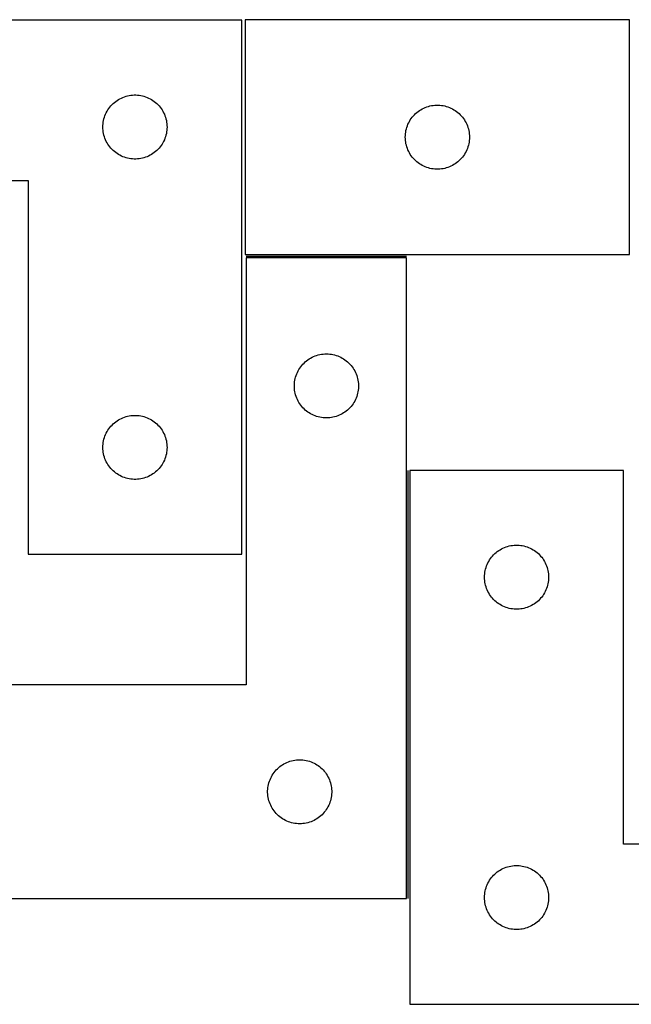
# Model space of a CAD drawing. Header units: millimetres. Extents: x 7 to 1493, y 7 to 469.
# Tile 2 of 5: x 363 to 649, y 7 to 469. Entities that reach past the tile are written whole.
import ezdxf

# ---------------------------------------------------------------- set-up
doc = ezdxf.new("R2010")
doc.units = ezdxf.units.MM
doc.layers.add('COMMON', color=5, linetype='CONTINUOUS', true_color=0x0000ff)
doc.layers.add('CUT', color=7, linetype='CONTINUOUS', true_color=0x000000)

msp = doc.modelspace()

# ---------------------------------------------------------------- linework, layer by layer
at = {"layer": 'COMMON'}
for p, q in [((468.920135, 357.75833), (543.920135, 357.75833)), ((544.670136, 57.00833), (544.670136, 257.480011))]:
    msp.add_line(p, q, dxfattribs=at)
at = {"layer": 'CUT'}
for p, q in [((466.820644, 468.252721), (166.820644, 468.252721)), ((466.820644, 218.252721), (466.820644, 468.252721)), ((648.343476, 468.508331), (468.343476, 468.508331)), ((468.343476, 468.508331), (468.343476, 358.508331)), ((648.343476, 358.508331), (648.343476, 468.508331)), ((406.078361, 428.721883), (406.631544, 429.261002)), ((406.631544, 429.261002), (407.211746, 429.770928)), ((407.211746, 429.770928), (407.81743, 430.25031)), ((407.81743, 430.25031), (408.446988, 430.697876)), ((408.446988, 430.697876), (409.098752, 431.112441)), ((409.098752, 431.112441), (409.770993, 431.492903)), ((409.770993, 431.492903), (410.461928, 431.838255)), ((410.461928, 431.838255), (411.169725, 432.147581)), ((411.169725, 432.147581), (411.892508, 432.42006)), ((411.892508, 432.42006), (412.628359, 432.654969)), ((412.628359, 432.654969), (413.375328, 432.851687)), ((413.375328, 432.851687), (414.131432, 433.00969)), ((414.131432, 433.00969), (414.894668, 433.128561)), ((414.894668, 433.128561), (415.663012, 433.207984)), ((415.663012, 433.207984), (416.434425, 433.247748)), ((416.434425, 433.247748), (417.206862, 433.247748)), ((417.206862, 433.247748), (417.978276, 433.207984)), ((417.978276, 433.207984), (418.746619, 433.128561)), ((418.746619, 433.128561), (419.509855, 433.00969)), ((419.509855, 433.00969), (420.26596, 432.851687)), ((420.26596, 432.851687), (421.012928, 432.654969)), ((421.012928, 432.654969), (421.748779, 432.42006)), ((421.748779, 432.42006), (422.471562, 432.147581)), ((422.471562, 432.147581), (423.17936, 431.838255)), ((423.17936, 431.838255), (423.870295, 431.492903)), ((423.870295, 431.492903), (424.542536, 431.112441)), ((424.542536, 431.112441), (425.1943, 430.697876)), ((425.1943, 430.697876), (425.823858, 430.25031)), ((425.823858, 430.25031), (426.429541, 429.770928)), ((426.429541, 429.770928), (427.009744, 429.261002)), ((427.009744, 429.261002), (427.562927, 428.721883)), ((402.784891, 423.544002), (403.07589, 424.25953)), ((403.07589, 424.25953), (403.403338, 424.959128)), ((403.403338, 424.959128), (403.766365, 425.640942)), ((403.766365, 425.640942), (404.16401, 426.303164)), ((404.16401, 426.303164), (404.595219, 426.944038)), ((404.595219, 426.944038), (405.058847, 427.561863)), ((405.058847, 427.561863), (405.553665, 428.155003)), ((405.553665, 428.155003), (406.078361, 428.721883)), ((427.562927, 428.721883), (428.087623, 428.155003)), ((428.087623, 428.155003), (428.582441, 427.561863)), ((428.582441, 427.561863), (429.046069, 426.944038)), ((429.046069, 426.944038), (429.477277, 426.303164)), ((429.477277, 426.303164), (429.874922, 425.640942)), ((429.874922, 425.640942), (430.23795, 424.959128)), ((430.23795, 424.959128), (430.565397, 424.25953)), ((430.565397, 424.25953), (430.856396, 423.544002)), ((547.601193, 423.977493), (548.154376, 424.516611)), ((548.154376, 424.516611), (548.734578, 425.026537)), ((548.734578, 425.026537), (549.340261, 425.505919)), ((549.340261, 425.505919), (549.96982, 425.953486)), ((549.96982, 425.953486), (550.621584, 426.36805)), ((550.621584, 426.36805), (551.293824, 426.748513)), ((551.293824, 426.748513), (551.98476, 427.093865)), ((551.98476, 427.093865), (552.692557, 427.40319)), ((552.692557, 427.40319), (553.41534, 427.675669)), ((553.41534, 427.675669), (554.151191, 427.910579)), ((554.151191, 427.910579), (554.898159, 428.107296)), ((554.898159, 428.107296), (555.654264, 428.2653)), ((555.654264, 428.2653), (556.4175, 428.384171)), ((556.4175, 428.384171), (557.185844, 428.463594)), ((557.185844, 428.463594), (557.957257, 428.503358)), ((557.957257, 428.503358), (558.729694, 428.503358)), ((558.729694, 428.503358), (559.501108, 428.463594)), ((559.501108, 428.463594), (560.269451, 428.384171)), ((560.269451, 428.384171), (561.032687, 428.2653)), ((561.032687, 428.2653), (561.788792, 428.107296)), ((561.788792, 428.107296), (562.53576, 427.910579)), ((562.53576, 427.910579), (563.271611, 427.675669)), ((563.271611, 427.675669), (563.994394, 427.40319)), ((563.994394, 427.40319), (564.702191, 427.093865)), ((564.702191, 427.093865), (565.393127, 426.748513)), ((565.393127, 426.748513), (566.065368, 426.36805)), ((566.065368, 426.36805), (566.717131, 425.953486)), ((566.717131, 425.953486), (567.34669, 425.505919)), ((567.34669, 425.505919), (567.952373, 425.026537)), ((567.952373, 425.026537), (568.532576, 424.516611)), ((568.532576, 424.516611), (569.085758, 423.977493)), ((401.840532, 419.024902), (401.900146, 419.795036)), ((401.900146, 419.795036), (401.999325, 420.56108)), ((401.999325, 420.56108), (402.137808, 421.321002)), ((402.137808, 421.321002), (402.315228, 422.072788)), ((402.315228, 422.072788), (402.531113, 422.814444)), ((402.531113, 422.814444), (402.784891, 423.544002)), ((430.856396, 423.544002), (431.110174, 422.814444)), ((431.110174, 422.814444), (431.32606, 422.072788)), ((431.32606, 422.072788), (431.503479, 421.321002)), ((431.503479, 421.321002), (431.641962, 420.56108)), ((431.641962, 420.56108), (431.741142, 419.795036)), ((431.741142, 419.795036), (431.800755, 419.024902)), ((544.598722, 419.515139), (544.926169, 420.214738)), ((544.926169, 420.214738), (545.289197, 420.896552)), ((545.289197, 420.896552), (545.686842, 421.558774)), ((545.686842, 421.558774), (546.118051, 422.199647)), ((546.118051, 422.199647), (546.581678, 422.817473)), ((546.581678, 422.817473), (547.076497, 423.410612)), ((547.076497, 423.410612), (547.601193, 423.977493)), ((569.085758, 423.977493), (569.610455, 423.410612)), ((569.610455, 423.410612), (570.105273, 422.817473)), ((570.105273, 422.817473), (570.568901, 422.199647)), ((570.568901, 422.199647), (571.000109, 421.558774)), ((571.000109, 421.558774), (571.397754, 420.896552)), ((571.397754, 420.896552), (571.760782, 420.214738)), ((571.760782, 420.214738), (572.088229, 419.515139)), ((401.820644, 418.252721), (401.840532, 419.024902)), ((401.840532, 417.48054), (401.820644, 418.252721)), ((401.900146, 416.710406), (401.840532, 417.48054)), ((401.999325, 415.944362), (401.900146, 416.710406)), ((402.137808, 415.18444), (401.999325, 415.944362)), ((402.315228, 414.432654), (402.137808, 415.18444)), ((431.503479, 415.18444), (431.32606, 414.432654)), ((431.641962, 415.944362), (431.503479, 415.18444)), ((431.741142, 416.710406), (431.641962, 415.944362)), ((431.800755, 417.48054), (431.741142, 416.710406)), ((431.800755, 419.024902), (431.820644, 418.252721)), ((431.820644, 418.252721), (431.800755, 417.48054)), ((543.363364, 414.280512), (543.422977, 415.050646)), ((543.422977, 415.050646), (543.522157, 415.816689)), ((543.522157, 415.816689), (543.66064, 416.576612)), ((543.66064, 416.576612), (543.83806, 417.328397)), ((543.83806, 417.328397), (544.053945, 418.070053)), ((544.053945, 418.070053), (544.307723, 418.799612)), ((544.307723, 418.799612), (544.598722, 419.515139)), ((572.088229, 419.515139), (572.379228, 418.799612)), ((572.379228, 418.799612), (572.633006, 418.070053)), ((572.633006, 418.070053), (572.848891, 417.328397)), ((572.848891, 417.328397), (573.026311, 416.576612)), ((573.026311, 416.576612), (573.164794, 415.816689)), ((573.164794, 415.816689), (573.263974, 415.050646)), ((573.263974, 415.050646), (573.323587, 414.280512)), ((402.531113, 413.690999), (402.315228, 414.432654)), ((402.784891, 412.96144), (402.531113, 413.690999)), ((403.07589, 412.245913), (402.784891, 412.96144)), ((403.403338, 411.546314), (403.07589, 412.245913)), ((403.766365, 410.8645), (403.403338, 411.546314)), ((404.16401, 410.202278), (403.766365, 410.8645)), ((429.874922, 410.8645), (429.477277, 410.202278)), ((430.23795, 411.546314), (429.874922, 410.8645)), ((430.565397, 412.245913), (430.23795, 411.546314)), ((430.856396, 412.96144), (430.565397, 412.245913)), ((431.110174, 413.690999), (430.856396, 412.96144)), ((431.32606, 414.432654), (431.110174, 413.690999)), ((543.343476, 413.508331), (543.363364, 414.280512)), ((543.363364, 412.736149), (543.343476, 413.508331)), ((543.422977, 411.966016), (543.363364, 412.736149)), ((543.522157, 411.199972), (543.422977, 411.966016)), ((543.66064, 410.44005), (543.522157, 411.199972)), ((543.83806, 409.688264), (543.66064, 410.44005)), ((573.026311, 410.44005), (572.848891, 409.688264)), ((573.164794, 411.199972), (573.026311, 410.44005)), ((573.263974, 411.966016), (573.164794, 411.199972)), ((573.323587, 412.736149), (573.263974, 411.966016)), ((573.323587, 414.280512), (573.343476, 413.508331)), ((573.343476, 413.508331), (573.323587, 412.736149)), ((404.595219, 409.561405), (404.16401, 410.202278)), ((405.058847, 408.943579), (404.595219, 409.561405)), ((405.553665, 408.350439), (405.058847, 408.943579)), ((406.078361, 407.783559), (405.553665, 408.350439)), ((406.631544, 407.244441), (406.078361, 407.783559)), ((407.211746, 406.734514), (406.631544, 407.244441)), ((407.81743, 406.255132), (407.211746, 406.734514)), ((408.446988, 405.807566), (407.81743, 406.255132)), ((409.098752, 405.393002), (408.446988, 405.807566)), ((425.1943, 405.807566), (424.542536, 405.393002)), ((425.823858, 406.255132), (425.1943, 405.807566)), ((426.429541, 406.734514), (425.823858, 406.255132)), ((427.009744, 407.244441), (426.429541, 406.734514)), ((427.562927, 407.783559), (427.009744, 407.244441)), ((428.087623, 408.350439), (427.562927, 407.783559)), ((428.582441, 408.943579), (428.087623, 408.350439)), ((429.046069, 409.561405), (428.582441, 408.943579)), ((429.477277, 410.202278), (429.046069, 409.561405)), ((544.053945, 408.946608), (543.83806, 409.688264)), ((544.307723, 408.217049), (544.053945, 408.946608)), ((544.598722, 407.501522), (544.307723, 408.217049)), ((544.926169, 406.801924), (544.598722, 407.501522)), ((545.289197, 406.12011), (544.926169, 406.801924)), ((545.686842, 405.457888), (545.289197, 406.12011)), ((571.397754, 406.12011), (571.000109, 405.457888)), ((571.760782, 406.801924), (571.397754, 406.12011)), ((572.088229, 407.501522), (571.760782, 406.801924)), ((572.379228, 408.217049), (572.088229, 407.501522)), ((572.633006, 408.946608), (572.379228, 408.217049)), ((572.848891, 409.688264), (572.633006, 408.946608)), ((409.770993, 405.012539), (409.098752, 405.393002)), ((410.461928, 404.667187), (409.770993, 405.012539)), ((411.169725, 404.357862), (410.461928, 404.667187)), ((411.892508, 404.085383), (411.169725, 404.357862)), ((412.628359, 403.850473), (411.892508, 404.085383)), ((413.375328, 403.653756), (412.628359, 403.850473)), ((414.131432, 403.495752), (413.375328, 403.653756)), ((414.894668, 403.376881), (414.131432, 403.495752)), ((415.663012, 403.297458), (414.894668, 403.376881)), ((416.434425, 403.257694), (415.663012, 403.297458)), ((417.206862, 403.257694), (416.434425, 403.257694)), ((417.978276, 403.297458), (417.206862, 403.257694)), ((418.746619, 403.376881), (417.978276, 403.297458)), ((419.509855, 403.495752), (418.746619, 403.376881)), ((420.26596, 403.653756), (419.509855, 403.495752)), ((421.012928, 403.850473), (420.26596, 403.653756)), ((421.748779, 404.085383), (421.012928, 403.850473)), ((422.471562, 404.357862), (421.748779, 404.085383)), ((423.17936, 404.667187), (422.471562, 404.357862)), ((423.870295, 405.012539), (423.17936, 404.667187)), ((424.542536, 405.393002), (423.870295, 405.012539)), ((546.118051, 404.817014), (545.686842, 405.457888)), ((546.581678, 404.199188), (546.118051, 404.817014)), ((547.076497, 403.606049), (546.581678, 404.199188)), ((547.601193, 403.039168), (547.076497, 403.606049)), ((548.154376, 402.50005), (547.601193, 403.039168)), ((548.734578, 401.990124), (548.154376, 402.50005)), ((549.340261, 401.510742), (548.734578, 401.990124)), ((549.96982, 401.063175), (549.340261, 401.510742)), ((567.34669, 401.510742), (566.717131, 401.063175)), ((567.952373, 401.990124), (567.34669, 401.510742)), ((568.532576, 402.50005), (567.952373, 401.990124)), ((569.085758, 403.039168), (568.532576, 402.50005)), ((569.610455, 403.606049), (569.085758, 403.039168)), ((570.105273, 404.199188), (569.610455, 403.606049)), ((570.568901, 404.817014), (570.105273, 404.199188)), ((571.000109, 405.457888), (570.568901, 404.817014)), ((550.621584, 400.648611), (549.96982, 401.063175)), ((551.293824, 400.268149), (550.621584, 400.648611)), ((551.98476, 399.922797), (551.293824, 400.268149)), ((552.692557, 399.613471), (551.98476, 399.922797)), ((553.41534, 399.340992), (552.692557, 399.613471)), ((554.151191, 399.106083), (553.41534, 399.340992)), ((554.898159, 398.909365), (554.151191, 399.106083)), ((555.654264, 398.751361), (554.898159, 398.909365)), ((556.4175, 398.632491), (555.654264, 398.751361)), ((557.185844, 398.553068), (556.4175, 398.632491)), ((557.957257, 398.513304), (557.185844, 398.553068)), ((558.729694, 398.513304), (557.957257, 398.513304)), ((559.501108, 398.553068), (558.729694, 398.513304)), ((560.269451, 398.632491), (559.501108, 398.553068)), ((561.032687, 398.751361), (560.269451, 398.632491)), ((561.788792, 398.909365), (561.032687, 398.751361)), ((562.53576, 399.106083), (561.788792, 398.909365)), ((563.271611, 399.340992), (562.53576, 399.106083)), ((563.994394, 399.613471), (563.271611, 399.340992)), ((564.702191, 399.922797), (563.994394, 399.613471)), ((565.393127, 400.268149), (564.702191, 399.922797)), ((566.065368, 400.648611), (565.393127, 400.268149)), ((566.717131, 401.063175), (566.065368, 400.648611)), ((166.820644, 393.252721), (366.820644, 393.252721)), ((366.820644, 393.252721), (366.820644, 218.252721)), ((468.343476, 358.508331), (648.343476, 358.508331)), ((543.920135, 357.00833), (468.920135, 357.00833)), ((468.920135, 357.00833), (468.920135, 157.00833)), ((543.920135, 57.00833), (543.920135, 357.00833)), ((497.110993, 308.770127), (497.728819, 309.233755)), ((497.728819, 309.233755), (498.369692, 309.664963)), ((498.369692, 309.664963), (499.031914, 310.062608)), ((499.031914, 310.062608), (499.713728, 310.425636)), ((499.713728, 310.425636), (500.413327, 310.753083)), ((500.413327, 310.753083), (501.128854, 311.044082)), ((501.128854, 311.044082), (501.858413, 311.29786)), ((501.858413, 311.29786), (502.600068, 311.513746)), ((502.600068, 311.513746), (503.351854, 311.691165)), ((503.351854, 311.691165), (504.111776, 311.829648)), ((504.111776, 311.829648), (504.87782, 311.928828)), ((504.87782, 311.928828), (505.647954, 311.988441)), ((505.647954, 311.988441), (506.420135, 312.00833)), ((506.420135, 312.00833), (507.192316, 311.988441)), ((507.192316, 311.988441), (507.96245, 311.928828)), ((507.96245, 311.928828), (508.728494, 311.829648)), ((508.728494, 311.829648), (509.488416, 311.691165)), ((509.488416, 311.691165), (510.240202, 311.513746)), ((510.240202, 311.513746), (510.981858, 311.29786)), ((510.981858, 311.29786), (511.711416, 311.044082)), ((511.711416, 311.044082), (512.426944, 310.753083)), ((512.426944, 310.753083), (513.126542, 310.425636)), ((513.126542, 310.425636), (513.808356, 310.062608)), ((513.808356, 310.062608), (514.470578, 309.664963)), ((514.470578, 309.664963), (515.111452, 309.233755)), ((515.111452, 309.233755), (515.729277, 308.770127)), ((493.179953, 304.057981), (493.560416, 304.730222)), ((493.560416, 304.730222), (493.97498, 305.381985)), ((493.97498, 305.381985), (494.422546, 306.011544)), ((494.422546, 306.011544), (494.901928, 306.617227)), ((494.901928, 306.617227), (495.411855, 307.19743)), ((495.411855, 307.19743), (495.950973, 307.750612)), ((495.950973, 307.750612), (496.517853, 308.275309)), ((496.517853, 308.275309), (497.110993, 308.770127)), ((515.729277, 308.770127), (516.322417, 308.275309)), ((516.322417, 308.275309), (516.889297, 307.750612)), ((516.889297, 307.750612), (517.428416, 307.19743)), ((517.428416, 307.19743), (517.938342, 306.617227)), ((517.938342, 306.617227), (518.417724, 306.011544)), ((518.417724, 306.011544), (518.86529, 305.381985)), ((518.86529, 305.381985), (519.279855, 304.730222)), ((519.279855, 304.730222), (519.660317, 304.057981)), ((491.544295, 298.934305), (491.663166, 299.697541)), ((491.663166, 299.697541), (491.821169, 300.453646)), ((491.821169, 300.453646), (492.017887, 301.200614)), ((492.017887, 301.200614), (492.252797, 301.936465)), ((492.252797, 301.936465), (492.525276, 302.659248)), ((492.525276, 302.659248), (492.834601, 303.367045)), ((492.834601, 303.367045), (493.179953, 304.057981)), ((519.660317, 304.057981), (520.005669, 303.367045)), ((520.005669, 303.367045), (520.314995, 302.659248)), ((520.314995, 302.659248), (520.587474, 301.936465)), ((520.587474, 301.936465), (520.822383, 301.200614)), ((520.822383, 301.200614), (521.019101, 300.453646)), ((521.019101, 300.453646), (521.177104, 299.697541)), ((521.177104, 299.697541), (521.295975, 298.934305)), ((491.425108, 297.394548), (491.464872, 298.165962)), ((491.425108, 296.622111), (491.425108, 297.394548)), ((491.464872, 295.850698), (491.425108, 296.622111)), ((491.464872, 298.165962), (491.544295, 298.934305)), ((491.544295, 295.082354), (491.464872, 295.850698)), ((491.663166, 294.319118), (491.544295, 295.082354)), ((521.295975, 295.082354), (521.177104, 294.319118)), ((521.295975, 298.934305), (521.375398, 298.165962)), ((521.375398, 295.850698), (521.295975, 295.082354)), ((521.375398, 298.165962), (521.415162, 297.394548)), ((521.415162, 296.622111), (521.375398, 295.850698)), ((521.415162, 297.394548), (521.415162, 296.622111)), ((491.821169, 293.563014), (491.663166, 294.319118)), ((492.017887, 292.816045), (491.821169, 293.563014)), ((492.252797, 292.080194), (492.017887, 292.816045)), ((492.525276, 291.357411), (492.252797, 292.080194)), ((492.834601, 290.649614), (492.525276, 291.357411)), ((493.179953, 289.958678), (492.834601, 290.649614)), ((520.005669, 290.649614), (519.660317, 289.958678)), ((520.314995, 291.357411), (520.005669, 290.649614)), ((520.587474, 292.080194), (520.314995, 291.357411)), ((520.822383, 292.816045), (520.587474, 292.080194)), ((521.019101, 293.563014), (520.822383, 292.816045)), ((521.177104, 294.319118), (521.019101, 293.563014)), ((493.560416, 289.286438), (493.179953, 289.958678)), ((493.97498, 288.634674), (493.560416, 289.286438)), ((494.422546, 288.005115), (493.97498, 288.634674)), ((494.901928, 287.399432), (494.422546, 288.005115)), ((495.411855, 286.81923), (494.901928, 287.399432)), ((495.950973, 286.266047), (495.411855, 286.81923)), ((496.517853, 285.741351), (495.950973, 286.266047)), ((516.889297, 286.266047), (516.322417, 285.741351)), ((517.428416, 286.81923), (516.889297, 286.266047)), ((517.938342, 287.399432), (517.428416, 286.81923)), ((518.417724, 288.005115), (517.938342, 287.399432)), ((518.86529, 288.634674), (518.417724, 288.005115)), ((519.279855, 289.286438), (518.86529, 288.634674)), ((519.660317, 289.958678), (519.279855, 289.286438)), ((409.098752, 281.112441), (409.770993, 281.492903)), ((409.770993, 281.492903), (410.461928, 281.838255)), ((410.461928, 281.838255), (411.169725, 282.147581)), ((411.169725, 282.147581), (411.892508, 282.42006)), ((411.892508, 282.42006), (412.628359, 282.654969)), ((412.628359, 282.654969), (413.375328, 282.851687)), ((413.375328, 282.851687), (414.131432, 283.00969)), ((414.131432, 283.00969), (414.894668, 283.128561)), ((414.894668, 283.128561), (415.663012, 283.207984)), ((415.663012, 283.207984), (416.434425, 283.247748)), ((416.434425, 283.247748), (417.206862, 283.247748)), ((417.206862, 283.247748), (417.978276, 283.207984)), ((417.978276, 283.207984), (418.746619, 283.128561)), ((418.746619, 283.128561), (419.509855, 283.00969)), ((419.509855, 283.00969), (420.26596, 282.851687)), ((420.26596, 282.851687), (421.012928, 282.654969)), ((421.012928, 282.654969), (421.748779, 282.42006)), ((421.748779, 282.42006), (422.471562, 282.147581)), ((422.471562, 282.147581), (423.17936, 281.838255)), ((423.17936, 281.838255), (423.870295, 281.492903)), ((423.870295, 281.492903), (424.542536, 281.112441)), ((497.110993, 285.246533), (496.517853, 285.741351)), ((497.728819, 284.782905), (497.110993, 285.246533)), ((498.369692, 284.351696), (497.728819, 284.782905)), ((499.031914, 283.954051), (498.369692, 284.351696)), ((499.713728, 283.591023), (499.031914, 283.954051)), ((500.413327, 283.263576), (499.713728, 283.591023)), ((501.128854, 282.972577), (500.413327, 283.263576)), ((501.858413, 282.718799), (501.128854, 282.972577)), ((502.600068, 282.502914), (501.858413, 282.718799)), ((503.351854, 282.325494), (502.600068, 282.502914)), ((504.111776, 282.187011), (503.351854, 282.325494)), ((504.87782, 282.087831), (504.111776, 282.187011)), ((505.647954, 282.028218), (504.87782, 282.087831)), ((506.420135, 282.00833), (505.647954, 282.028218)), ((507.192316, 282.028218), (506.420135, 282.00833)), ((507.96245, 282.087831), (507.192316, 282.028218)), ((508.728494, 282.187011), (507.96245, 282.087831)), ((509.488416, 282.325494), (508.728494, 282.187011)), ((510.240202, 282.502914), (509.488416, 282.325494)), ((510.981858, 282.718799), (510.240202, 282.502914)), ((511.711416, 282.972577), (510.981858, 282.718799)), ((512.426944, 283.263576), (511.711416, 282.972577)), ((513.126542, 283.591023), (512.426944, 283.263576)), ((513.808356, 283.954051), (513.126542, 283.591023)), ((514.470578, 284.351696), (513.808356, 283.954051)), ((515.111452, 284.782905), (514.470578, 284.351696)), ((515.729277, 285.246533), (515.111452, 284.782905)), ((516.322417, 285.741351), (515.729277, 285.246533)), ((404.16401, 276.303164), (404.595219, 276.944038)), ((404.595219, 276.944038), (405.058847, 277.561863)), ((405.058847, 277.561863), (405.553665, 278.155003)), ((405.553665, 278.155003), (406.078361, 278.721883)), ((406.078361, 278.721883), (406.631544, 279.261002)), ((406.631544, 279.261002), (407.211746, 279.770928)), ((407.211746, 279.770928), (407.81743, 280.25031)), ((407.81743, 280.25031), (408.446988, 280.697876)), ((408.446988, 280.697876), (409.098752, 281.112441)), ((424.542536, 281.112441), (425.1943, 280.697876)), ((425.1943, 280.697876), (425.823858, 280.25031)), ((425.823858, 280.25031), (426.429541, 279.770928)), ((426.429541, 279.770928), (427.009744, 279.261002)), ((427.009744, 279.261002), (427.562927, 278.721883)), ((427.562927, 278.721883), (428.087623, 278.155003)), ((428.087623, 278.155003), (428.582441, 277.561863)), ((428.582441, 277.561863), (429.046069, 276.944038)), ((429.046069, 276.944038), (429.477277, 276.303164)), ((402.137808, 271.321002), (402.315228, 272.072788)), ((402.315228, 272.072788), (402.531113, 272.814444)), ((402.531113, 272.814444), (402.784891, 273.544002)), ((402.784891, 273.544002), (403.07589, 274.25953)), ((403.07589, 274.25953), (403.403338, 274.959128)), ((403.403338, 274.959128), (403.766365, 275.640942)), ((403.766365, 275.640942), (404.16401, 276.303164)), ((429.477277, 276.303164), (429.874922, 275.640942)), ((429.874922, 275.640942), (430.23795, 274.959128)), ((430.23795, 274.959128), (430.565397, 274.25953)), ((430.565397, 274.25953), (430.856396, 273.544002)), ((430.856396, 273.544002), (431.110174, 272.814444)), ((431.110174, 272.814444), (431.32606, 272.072788)), ((431.32606, 272.072788), (431.503479, 271.321002)), ((401.820644, 268.252721), (401.840532, 269.024902)), ((401.840532, 267.48054), (401.820644, 268.252721)), ((401.840532, 269.024902), (401.900146, 269.795036)), ((401.900146, 266.710406), (401.840532, 267.48054)), ((401.900146, 269.795036), (401.999325, 270.56108)), ((401.999325, 270.56108), (402.137808, 271.321002)), ((431.503479, 271.321002), (431.641962, 270.56108)), ((431.641962, 270.56108), (431.741142, 269.795036)), ((431.741142, 269.795036), (431.800755, 269.024902)), ((431.800755, 267.48054), (431.741142, 266.710406)), ((431.800755, 269.024902), (431.820644, 268.252721)), ((431.820644, 268.252721), (431.800755, 267.48054)), ((401.999325, 265.944362), (401.900146, 266.710406)), ((402.137808, 265.18444), (401.999325, 265.944362)), ((402.315228, 264.432654), (402.137808, 265.18444)), ((402.531113, 263.690999), (402.315228, 264.432654)), ((402.784891, 262.96144), (402.531113, 263.690999)), ((403.07589, 262.245913), (402.784891, 262.96144)), ((430.856396, 262.96144), (430.565397, 262.245913)), ((431.110174, 263.690999), (430.856396, 262.96144)), ((431.32606, 264.432654), (431.110174, 263.690999)), ((431.503479, 265.18444), (431.32606, 264.432654)), ((431.641962, 265.944362), (431.503479, 265.18444)), ((431.741142, 266.710406), (431.641962, 265.944362)), ((403.403338, 261.546314), (403.07589, 262.245913)), ((403.766365, 260.8645), (403.403338, 261.546314)), ((404.16401, 260.202278), (403.766365, 260.8645)), ((404.595219, 259.561405), (404.16401, 260.202278)), ((405.058847, 258.943579), (404.595219, 259.561405)), ((405.553665, 258.350439), (405.058847, 258.943579)), ((406.078361, 257.783559), (405.553665, 258.350439)), ((428.087623, 258.350439), (427.562927, 257.783559)), ((428.582441, 258.943579), (428.087623, 258.350439)), ((429.046069, 259.561405), (428.582441, 258.943579)), ((429.477277, 260.202278), (429.046069, 259.561405)), ((429.874922, 260.8645), (429.477277, 260.202278)), ((430.23795, 261.546314), (429.874922, 260.8645)), ((430.565397, 262.245913), (430.23795, 261.546314)), ((406.631544, 257.244441), (406.078361, 257.783559)), ((407.211746, 256.734514), (406.631544, 257.244441)), ((407.81743, 256.255132), (407.211746, 256.734514)), ((408.446988, 255.807566), (407.81743, 256.255132)), ((409.098752, 255.393002), (408.446988, 255.807566)), ((409.770993, 255.012539), (409.098752, 255.393002)), ((410.461928, 254.667187), (409.770993, 255.012539)), ((411.169725, 254.357862), (410.461928, 254.667187)), ((411.892508, 254.085383), (411.169725, 254.357862)), ((412.628359, 253.850473), (411.892508, 254.085383)), ((413.375328, 253.653756), (412.628359, 253.850473)), ((414.131432, 253.495752), (413.375328, 253.653756)), ((420.26596, 253.653756), (419.509855, 253.495752)), ((421.012928, 253.850473), (420.26596, 253.653756)), ((421.748779, 254.085383), (421.012928, 253.850473)), ((422.471562, 254.357862), (421.748779, 254.085383)), ((423.17936, 254.667187), (422.471562, 254.357862)), ((423.870295, 255.012539), (423.17936, 254.667187)), ((424.542536, 255.393002), (423.870295, 255.012539)), ((425.1943, 255.807566), (424.542536, 255.393002)), ((425.823858, 256.255132), (425.1943, 255.807566)), ((426.429541, 256.734514), (425.823858, 256.255132)), ((427.009744, 257.244441), (426.429541, 256.734514)), ((427.562927, 257.783559), (427.009744, 257.244441)), ((645.420136, 257.480011), (545.420136, 257.480011)), ((545.420136, 257.480011), (545.420136, 7.480011)), ((645.420136, 82.480011), (645.420136, 257.480011)), ((414.894668, 253.376881), (414.131432, 253.495752)), ((415.663012, 253.297458), (414.894668, 253.376881)), ((416.434425, 253.257694), (415.663012, 253.297458)), ((417.206862, 253.257694), (416.434425, 253.257694)), ((417.978276, 253.297458), (417.206862, 253.257694)), ((418.746619, 253.376881), (417.978276, 253.297458)), ((419.509855, 253.495752), (418.746619, 253.376881)), ((589.06142, 221.065545), (589.769218, 221.374871)), ((589.769218, 221.374871), (590.492, 221.64735)), ((590.492, 221.64735), (591.227852, 221.882259)), ((591.227852, 221.882259), (591.97482, 222.078977)), ((591.97482, 222.078977), (592.730925, 222.236981)), ((592.730925, 222.236981), (593.494161, 222.355852)), ((593.494161, 222.355852), (594.262504, 222.435274)), ((594.262504, 222.435274), (595.033917, 222.475038)), ((595.033917, 222.475038), (595.806355, 222.475038)), ((595.806355, 222.475038), (596.577768, 222.435274)), ((596.577768, 222.435274), (597.346111, 222.355852)), ((597.346111, 222.355852), (598.109347, 222.236981)), ((598.109347, 222.236981), (598.865452, 222.078977)), ((598.865452, 222.078977), (599.612421, 221.882259)), ((599.612421, 221.882259), (600.348272, 221.64735)), ((600.348272, 221.64735), (601.071054, 221.374871)), ((601.071054, 221.374871), (601.778852, 221.065545)), ((366.820644, 218.252721), (466.820644, 218.252721)), ((583.194711, 216.171328), (583.658339, 216.789154)), ((583.658339, 216.789154), (584.153157, 217.382293)), ((584.153157, 217.382293), (584.677853, 217.949174)), ((584.677853, 217.949174), (585.231036, 218.488292)), ((585.231036, 218.488292), (585.811238, 218.998218)), ((585.811238, 218.998218), (586.416922, 219.4776)), ((586.416922, 219.4776), (587.04648, 219.925167)), ((587.04648, 219.925167), (587.698244, 220.339731)), ((587.698244, 220.339731), (588.370485, 220.720193)), ((588.370485, 220.720193), (589.06142, 221.065545)), ((601.778852, 221.065545), (602.469787, 220.720193)), ((602.469787, 220.720193), (603.142028, 220.339731)), ((603.142028, 220.339731), (603.793792, 219.925167)), ((603.793792, 219.925167), (604.42335, 219.4776)), ((604.42335, 219.4776), (605.029034, 218.998218)), ((605.029034, 218.998218), (605.609236, 218.488292)), ((605.609236, 218.488292), (606.162419, 217.949174)), ((606.162419, 217.949174), (606.687115, 217.382293)), ((606.687115, 217.382293), (607.181933, 216.789154)), ((607.181933, 216.789154), (607.645561, 216.171328)), ((581.130605, 212.041734), (581.384384, 212.771293)), ((581.384384, 212.771293), (581.675383, 213.48682)), ((581.675383, 213.48682), (582.00283, 214.186418)), ((582.00283, 214.186418), (582.365857, 214.868232)), ((582.365857, 214.868232), (582.763503, 215.530454)), ((582.763503, 215.530454), (583.194711, 216.171328)), ((607.645561, 216.171328), (608.076769, 215.530454)), ((608.076769, 215.530454), (608.474415, 214.868232)), ((608.474415, 214.868232), (608.837442, 214.186418)), ((608.837442, 214.186418), (609.16489, 213.48682)), ((609.16489, 213.48682), (609.455888, 212.771293)), ((609.455888, 212.771293), (609.709667, 212.041734)), ((580.420136, 207.480011), (580.440025, 208.252193)), ((580.440025, 206.70783), (580.420136, 207.480011)), ((580.440025, 208.252193), (580.499638, 209.022326)), ((580.499638, 209.022326), (580.598818, 209.78837)), ((580.598818, 209.78837), (580.737301, 210.548292)), ((580.737301, 210.548292), (580.91472, 211.300078)), ((580.91472, 211.300078), (581.130605, 212.041734)), ((609.709667, 212.041734), (609.925552, 211.300078)), ((609.925552, 211.300078), (610.102971, 210.548292)), ((610.102971, 210.548292), (610.241455, 209.78837)), ((610.241455, 209.78837), (610.340634, 209.022326)), ((610.340634, 209.022326), (610.400247, 208.252193)), ((610.400247, 208.252193), (610.420136, 207.480011)), ((610.420136, 207.480011), (610.400247, 206.70783)), ((580.499638, 205.937696), (580.440025, 206.70783)), ((580.598818, 205.171653), (580.499638, 205.937696)), ((580.737301, 204.41173), (580.598818, 205.171653)), ((580.91472, 203.659945), (580.737301, 204.41173)), ((581.130605, 202.918289), (580.91472, 203.659945)), ((581.384384, 202.18873), (581.130605, 202.918289)), ((609.709667, 202.918289), (609.455888, 202.18873)), ((609.925552, 203.659945), (609.709667, 202.918289)), ((610.102971, 204.41173), (609.925552, 203.659945)), ((610.241455, 205.171653), (610.102971, 204.41173)), ((610.340634, 205.937696), (610.241455, 205.171653)), ((610.400247, 206.70783), (610.340634, 205.937696)), ((581.675383, 201.473203), (581.384384, 202.18873)), ((582.00283, 200.773604), (581.675383, 201.473203)), ((582.365857, 200.09179), (582.00283, 200.773604)), ((582.763503, 199.429568), (582.365857, 200.09179)), ((583.194711, 198.788695), (582.763503, 199.429568)), ((583.658339, 198.170869), (583.194711, 198.788695)), ((607.645561, 198.788695), (607.181933, 198.170869)), ((608.076769, 199.429568), (607.645561, 198.788695)), ((608.474415, 200.09179), (608.076769, 199.429568)), ((608.837442, 200.773604), (608.474415, 200.09179)), ((609.16489, 201.473203), (608.837442, 200.773604)), ((609.455888, 202.18873), (609.16489, 201.473203)), ((584.153157, 197.57773), (583.658339, 198.170869)), ((584.677853, 197.010849), (584.153157, 197.57773)), ((585.231036, 196.471731), (584.677853, 197.010849)), ((585.811238, 195.961805), (585.231036, 196.471731)), ((586.416922, 195.482423), (585.811238, 195.961805)), ((587.04648, 195.034856), (586.416922, 195.482423)), ((587.698244, 194.620292), (587.04648, 195.034856)), ((588.370485, 194.239829), (587.698244, 194.620292)), ((589.06142, 193.894477), (588.370485, 194.239829)), ((589.769218, 193.585152), (589.06142, 193.894477)), ((601.778852, 193.894477), (601.071054, 193.585152)), ((602.469787, 194.239829), (601.778852, 193.894477)), ((603.142028, 194.620292), (602.469787, 194.239829)), ((603.793792, 195.034856), (603.142028, 194.620292)), ((604.42335, 195.482423), (603.793792, 195.034856)), ((605.029034, 195.961805), (604.42335, 195.482423)), ((605.609236, 196.471731), (605.029034, 195.961805)), ((606.162419, 197.010849), (605.609236, 196.471731)), ((606.687115, 197.57773), (606.162419, 197.010849)), ((607.181933, 198.170869), (606.687115, 197.57773)), ((590.492, 193.312673), (589.769218, 193.585152)), ((591.227852, 193.077763), (590.492, 193.312673)), ((591.97482, 192.881046), (591.227852, 193.077763)), ((592.730925, 192.723042), (591.97482, 192.881046)), ((593.494161, 192.604171), (592.730925, 192.723042)), ((594.262504, 192.524748), (593.494161, 192.604171)), ((595.033917, 192.484984), (594.262504, 192.524748)), ((595.806355, 192.484984), (595.033917, 192.484984)), ((596.577768, 192.524748), (595.806355, 192.484984)), ((597.346111, 192.604171), (596.577768, 192.524748)), ((598.109347, 192.723042), (597.346111, 192.604171)), ((598.865452, 192.881046), (598.109347, 192.723042)), ((599.612421, 193.077763), (598.865452, 192.881046)), ((600.348272, 193.312673), (599.612421, 193.077763)), ((601.071054, 193.585152), (600.348272, 193.312673)), ((468.920135, 157.00833), (293.920135, 157.00833)), ((485.869692, 119.664963), (486.531914, 120.062608)), ((486.531914, 120.062608), (487.213728, 120.425636)), ((487.213728, 120.425636), (487.913327, 120.753083)), ((487.913327, 120.753083), (488.628854, 121.044082)), ((488.628854, 121.044082), (489.358413, 121.29786)), ((489.358413, 121.29786), (490.100068, 121.513746)), ((490.100068, 121.513746), (490.851854, 121.691165)), ((490.851854, 121.691165), (491.611776, 121.829648)), ((491.611776, 121.829648), (492.37782, 121.928828)), ((492.37782, 121.928828), (493.147954, 121.988441)), ((493.147954, 121.988441), (493.920135, 122.00833)), ((493.920135, 122.00833), (494.692316, 121.988441)), ((494.692316, 121.988441), (495.46245, 121.928828)), ((495.46245, 121.928828), (496.228494, 121.829648)), ((496.228494, 121.829648), (496.988416, 121.691165)), ((496.988416, 121.691165), (497.740202, 121.513746)), ((497.740202, 121.513746), (498.481858, 121.29786)), ((498.481858, 121.29786), (499.211416, 121.044082)), ((499.211416, 121.044082), (499.926944, 120.753083)), ((499.926944, 120.753083), (500.626542, 120.425636)), ((500.626542, 120.425636), (501.308356, 120.062608)), ((501.308356, 120.062608), (501.970578, 119.664963)), ((481.060416, 114.730222), (481.47498, 115.381985)), ((481.47498, 115.381985), (481.922546, 116.011544)), ((481.922546, 116.011544), (482.401928, 116.617227)), ((482.401928, 116.617227), (482.911855, 117.19743)), ((482.911855, 117.19743), (483.450973, 117.750612)), ((483.450973, 117.750612), (484.017853, 118.275309)), ((484.017853, 118.275309), (484.610993, 118.770127)), ((484.610993, 118.770127), (485.228819, 119.233755)), ((485.228819, 119.233755), (485.869692, 119.664963)), ((501.970578, 119.664963), (502.611452, 119.233755)), ((502.611452, 119.233755), (503.229277, 118.770127)), ((503.229277, 118.770127), (503.822417, 118.275309)), ((503.822417, 118.275309), (504.389297, 117.750612)), ((504.389297, 117.750612), (504.928416, 117.19743)), ((504.928416, 117.19743), (505.438342, 116.617227)), ((505.438342, 116.617227), (505.917724, 116.011544)), ((505.917724, 116.011544), (506.36529, 115.381985)), ((506.36529, 115.381985), (506.779855, 114.730222)), ((479.321169, 110.453646), (479.517887, 111.200614)), ((479.517887, 111.200614), (479.752797, 111.936465)), ((479.752797, 111.936465), (480.025276, 112.659248)), ((480.025276, 112.659248), (480.334601, 113.367045)), ((480.334601, 113.367045), (480.679953, 114.057981)), ((480.679953, 114.057981), (481.060416, 114.730222)), ((506.779855, 114.730222), (507.160317, 114.057981)), ((507.160317, 114.057981), (507.505669, 113.367045)), ((507.505669, 113.367045), (507.814995, 112.659248)), ((507.814995, 112.659248), (508.087474, 111.936465)), ((508.087474, 111.936465), (508.322383, 111.200614)), ((508.322383, 111.200614), (508.519101, 110.453646)), ((478.925108, 107.394548), (478.964872, 108.165962)), ((478.925108, 106.622111), (478.925108, 107.394548)), ((478.964872, 105.850698), (478.925108, 106.622111)), ((478.964872, 108.165962), (479.044295, 108.934305)), ((479.044295, 108.934305), (479.163166, 109.697541)), ((479.163166, 109.697541), (479.321169, 110.453646)), ((508.519101, 110.453646), (508.677104, 109.697541)), ((508.677104, 109.697541), (508.795975, 108.934305)), ((508.795975, 108.934305), (508.875398, 108.165962)), ((508.875398, 108.165962), (508.915162, 107.394548)), ((508.915162, 106.622111), (508.875398, 105.850698)), ((508.915162, 107.394548), (508.915162, 106.622111)), ((479.044295, 105.082354), (478.964872, 105.850698)), ((479.163166, 104.319118), (479.044295, 105.082354)), ((479.321169, 103.563014), (479.163166, 104.319118)), ((479.517887, 102.816045), (479.321169, 103.563014)), ((479.752797, 102.080194), (479.517887, 102.816045)), ((480.025276, 101.357411), (479.752797, 102.080194)), ((508.087474, 102.080194), (507.814995, 101.357411)), ((508.322383, 102.816045), (508.087474, 102.080194)), ((508.519101, 103.563014), (508.322383, 102.816045)), ((508.677104, 104.319118), (508.519101, 103.563014)), ((508.795975, 105.082354), (508.677104, 104.319118)), ((508.875398, 105.850698), (508.795975, 105.082354)), ((480.334601, 100.649614), (480.025276, 101.357411)), ((480.679953, 99.958678), (480.334601, 100.649614)), ((481.060416, 99.286438), (480.679953, 99.958678)), ((481.47498, 98.634674), (481.060416, 99.286438)), ((481.922546, 98.005115), (481.47498, 98.634674)), ((482.401928, 97.399432), (481.922546, 98.005115)), ((482.911855, 96.81923), (482.401928, 97.399432)), ((483.450973, 96.266047), (482.911855, 96.81923)), ((504.928416, 96.81923), (504.389297, 96.266047)), ((505.438342, 97.399432), (504.928416, 96.81923)), ((505.917724, 98.005115), (505.438342, 97.399432)), ((506.36529, 98.634674), (505.917724, 98.005115)), ((506.779855, 99.286438), (506.36529, 98.634674)), ((507.160317, 99.958678), (506.779855, 99.286438)), ((507.505669, 100.649614), (507.160317, 99.958678)), ((507.814995, 101.357411), (507.505669, 100.649614)), ((484.017853, 95.741351), (483.450973, 96.266047)), ((484.610993, 95.246533), (484.017853, 95.741351)), ((485.228819, 94.782905), (484.610993, 95.246533)), ((485.869692, 94.351696), (485.228819, 94.782905)), ((486.531914, 93.954051), (485.869692, 94.351696)), ((487.213728, 93.591023), (486.531914, 93.954051)), ((487.913327, 93.263576), (487.213728, 93.591023)), ((488.628854, 92.972577), (487.913327, 93.263576)), ((489.358413, 92.718799), (488.628854, 92.972577)), ((490.100068, 92.502914), (489.358413, 92.718799)), ((490.851854, 92.325494), (490.100068, 92.502914)), ((491.611776, 92.187011), (490.851854, 92.325494)), ((496.988416, 92.325494), (496.228494, 92.187011)), ((497.740202, 92.502914), (496.988416, 92.325494)), ((498.481858, 92.718799), (497.740202, 92.502914)), ((499.211416, 92.972577), (498.481858, 92.718799)), ((499.926944, 93.263576), (499.211416, 92.972577)), ((500.626542, 93.591023), (499.926944, 93.263576)), ((501.308356, 93.954051), (500.626542, 93.591023)), ((501.970578, 94.351696), (501.308356, 93.954051)), ((502.611452, 94.782905), (501.970578, 94.351696)), ((503.229277, 95.246533), (502.611452, 94.782905)), ((503.822417, 95.741351), (503.229277, 95.246533)), ((504.389297, 96.266047), (503.822417, 95.741351)), ((492.37782, 92.087831), (491.611776, 92.187011)), ((493.147954, 92.028218), (492.37782, 92.087831)), ((493.920135, 92.00833), (493.147954, 92.028218)), ((494.692316, 92.028218), (493.920135, 92.00833)), ((495.46245, 92.087831), (494.692316, 92.028218)), ((496.228494, 92.187011), (495.46245, 92.087831)), ((845.420136, 82.480011), (645.420136, 82.480011)), ((585.811238, 68.998218), (586.416922, 69.4776)), ((586.416922, 69.4776), (587.04648, 69.925167)), ((587.04648, 69.925167), (587.698244, 70.339731)), ((587.698244, 70.339731), (588.370485, 70.720193)), ((588.370485, 70.720193), (589.06142, 71.065545)), ((589.06142, 71.065545), (589.769218, 71.374871)), ((589.769218, 71.374871), (590.492, 71.64735)), ((590.492, 71.64735), (591.227852, 71.882259)), ((591.227852, 71.882259), (591.97482, 72.078977)), ((591.97482, 72.078977), (592.730925, 72.236981)), ((592.730925, 72.236981), (593.494161, 72.355852)), ((593.494161, 72.355852), (594.262504, 72.435274)), ((594.262504, 72.435274), (595.033917, 72.475038)), ((595.033917, 72.475038), (595.806355, 72.475038)), ((595.806355, 72.475038), (596.577768, 72.435274)), ((596.577768, 72.435274), (597.346111, 72.355852)), ((597.346111, 72.355852), (598.109347, 72.236981)), ((598.109347, 72.236981), (598.865452, 72.078977)), ((598.865452, 72.078977), (599.612421, 71.882259)), ((599.612421, 71.882259), (600.348272, 71.64735)), ((600.348272, 71.64735), (601.071054, 71.374871)), ((601.071054, 71.374871), (601.778852, 71.065545)), ((601.778852, 71.065545), (602.469787, 70.720193)), ((602.469787, 70.720193), (603.142028, 70.339731)), ((603.142028, 70.339731), (603.793792, 69.925167)), ((603.793792, 69.925167), (604.42335, 69.4776)), ((604.42335, 69.4776), (605.029034, 68.998218)), ((582.00283, 64.186418), (582.365857, 64.868232)), ((582.365857, 64.868232), (582.763503, 65.530454)), ((582.763503, 65.530454), (583.194711, 66.171328)), ((583.194711, 66.171328), (583.658339, 66.789154)), ((583.658339, 66.789154), (584.153157, 67.382293)), ((584.153157, 67.382293), (584.677853, 67.949174)), ((584.677853, 67.949174), (585.231036, 68.488292)), ((585.231036, 68.488292), (585.811238, 68.998218)), ((605.029034, 68.998218), (605.609236, 68.488292)), ((605.609236, 68.488292), (606.162419, 67.949174)), ((606.162419, 67.949174), (606.687115, 67.382293)), ((606.687115, 67.382293), (607.181933, 66.789154)), ((607.181933, 66.789154), (607.645561, 66.171328)), ((607.645561, 66.171328), (608.076769, 65.530454)), ((608.076769, 65.530454), (608.474415, 64.868232)), ((608.474415, 64.868232), (608.837442, 64.186418)), ((580.598818, 59.78837), (580.737301, 60.548292)), ((580.737301, 60.548292), (580.91472, 61.300078)), ((580.91472, 61.300078), (581.130605, 62.041734)), ((581.130605, 62.041734), (581.384384, 62.771293)), ((581.384384, 62.771293), (581.675383, 63.48682)), ((581.675383, 63.48682), (582.00283, 64.186418)), ((608.837442, 64.186418), (609.16489, 63.48682)), ((609.16489, 63.48682), (609.455888, 62.771293)), ((609.455888, 62.771293), (609.709667, 62.041734)), ((609.709667, 62.041734), (609.925552, 61.300078)), ((609.925552, 61.300078), (610.102971, 60.548292)), ((610.102971, 60.548292), (610.241455, 59.78837)), ((293.920135, 57.00833), (543.920135, 57.00833)), ((580.420136, 57.480011), (580.440025, 58.252193)), ((580.440025, 56.70783), (580.420136, 57.480011)), ((580.440025, 58.252193), (580.499638, 59.022326)), ((580.499638, 55.937696), (580.440025, 56.70783)), ((580.499638, 59.022326), (580.598818, 59.78837)), ((580.598818, 55.171653), (580.499638, 55.937696)), ((610.241455, 59.78837), (610.340634, 59.022326)), ((610.340634, 55.937696), (610.241455, 55.171653)), ((610.340634, 59.022326), (610.400247, 58.252193)), ((610.400247, 56.70783), (610.340634, 55.937696)), ((610.400247, 58.252193), (610.420136, 57.480011)), ((610.420136, 57.480011), (610.400247, 56.70783)), ((580.737301, 54.41173), (580.598818, 55.171653)), ((580.91472, 53.659945), (580.737301, 54.41173)), ((581.130605, 52.918289), (580.91472, 53.659945)), ((581.384384, 52.18873), (581.130605, 52.918289)), ((581.675383, 51.473203), (581.384384, 52.18873)), ((582.00283, 50.773604), (581.675383, 51.473203)), ((582.365857, 50.09179), (582.00283, 50.773604)), ((608.837442, 50.773604), (608.474415, 50.09179)), ((609.16489, 51.473203), (608.837442, 50.773604)), ((609.455888, 52.18873), (609.16489, 51.473203)), ((609.709667, 52.918289), (609.455888, 52.18873)), ((609.925552, 53.659945), (609.709667, 52.918289)), ((610.102971, 54.41173), (609.925552, 53.659945)), ((610.241455, 55.171653), (610.102971, 54.41173)), ((582.763503, 49.429568), (582.365857, 50.09179)), ((583.194711, 48.788695), (582.763503, 49.429568)), ((583.658339, 48.170869), (583.194711, 48.788695)), ((584.153157, 47.57773), (583.658339, 48.170869)), ((584.677853, 47.010849), (584.153157, 47.57773)), ((585.231036, 46.471731), (584.677853, 47.010849)), ((585.811238, 45.961805), (585.231036, 46.471731)), ((605.609236, 46.471731), (605.029034, 45.961805)), ((606.162419, 47.010849), (605.609236, 46.471731)), ((606.687115, 47.57773), (606.162419, 47.010849)), ((607.181933, 48.170869), (606.687115, 47.57773)), ((607.645561, 48.788695), (607.181933, 48.170869)), ((608.076769, 49.429568), (607.645561, 48.788695)), ((608.474415, 50.09179), (608.076769, 49.429568)), ((586.416922, 45.482423), (585.811238, 45.961805)), ((587.04648, 45.034856), (586.416922, 45.482423)), ((587.698244, 44.620292), (587.04648, 45.034856)), ((588.370485, 44.239829), (587.698244, 44.620292)), ((589.06142, 43.894477), (588.370485, 44.239829)), ((589.769218, 43.585152), (589.06142, 43.894477)), ((590.492, 43.312673), (589.769218, 43.585152)), ((591.227852, 43.077763), (590.492, 43.312673)), ((591.97482, 42.881046), (591.227852, 43.077763)), ((592.730925, 42.723042), (591.97482, 42.881046)), ((593.494161, 42.604171), (592.730925, 42.723042)), ((594.262504, 42.524748), (593.494161, 42.604171)), ((595.033917, 42.484984), (594.262504, 42.524748)), ((595.806355, 42.484984), (595.033917, 42.484984)), ((596.577768, 42.524748), (595.806355, 42.484984)), ((597.346111, 42.604171), (596.577768, 42.524748)), ((598.109347, 42.723042), (597.346111, 42.604171)), ((598.865452, 42.881046), (598.109347, 42.723042)), ((599.612421, 43.077763), (598.865452, 42.881046)), ((600.348272, 43.312673), (599.612421, 43.077763)), ((601.071054, 43.585152), (600.348272, 43.312673)), ((601.778852, 43.894477), (601.071054, 43.585152)), ((602.469787, 44.239829), (601.778852, 43.894477)), ((603.142028, 44.620292), (602.469787, 44.239829)), ((603.793792, 45.034856), (603.142028, 44.620292)), ((604.42335, 45.482423), (603.793792, 45.034856)), ((605.029034, 45.961805), (604.42335, 45.482423)), ((545.420136, 7.480011), (845.420136, 7.480011))]:
    msp.add_line(p, q, dxfattribs=at)

doc.saveas('drawing.dxf')
